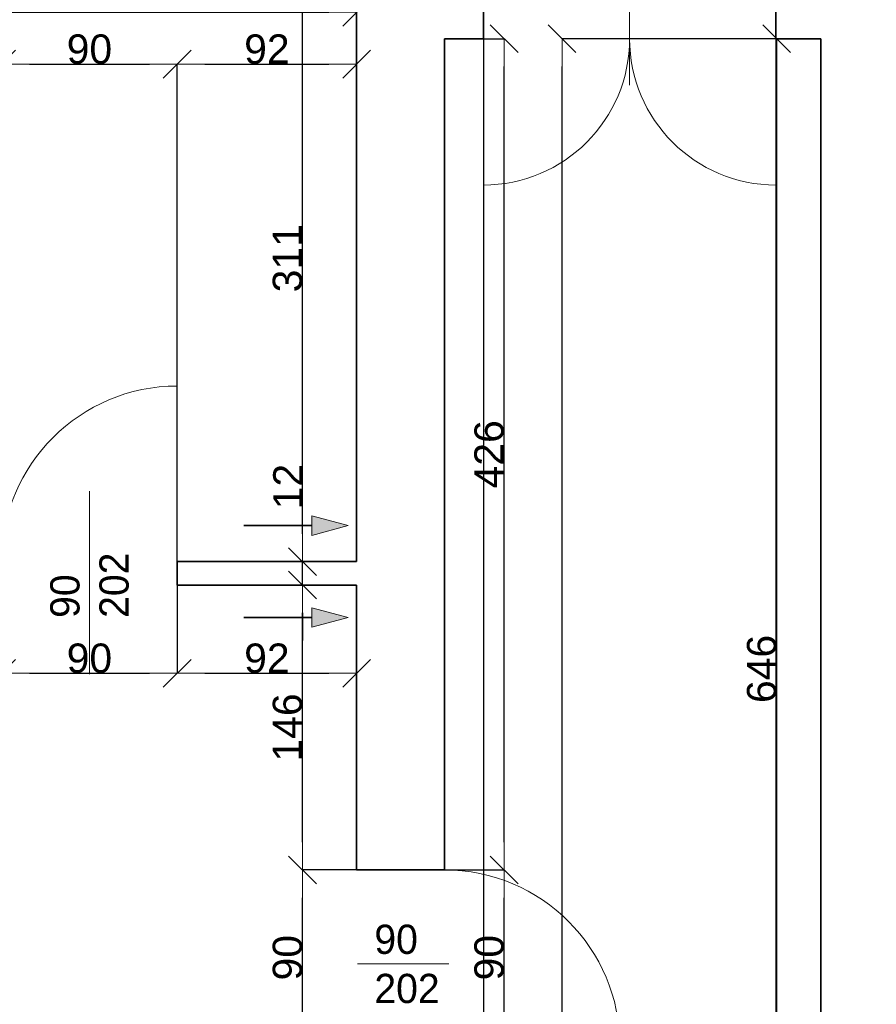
# Model space of a CAD drawing. Header units: metres. Extents: x 7506757 to 756746378, y 5735207 to 582114514.
# Tile 235 of 256: x 7686677 to 7691070, y 5900067 to 5905113. Entities that reach past the tile are written whole.
import ezdxf

# ---------------------------------------------------------------- set-up
doc = ezdxf.new("R2010")
doc.units = ezdxf.units.M
doc.header["$MEASUREMENT"] = 0
doc.header["$PDMODE"] = 2
doc.layers.get('0').update_dxf_attribs({"color": 250, "linetype": 'CONTINUOUS', "lineweight": 100, "plot": 0})
doc.layers.get('Defpoints').update_dxf_attribs({"linetype": 'CONTINUOUS'})
for name, color, linetype, lineweight in [('ELEKTRYKA141', 7, 'CONTINUOUS', 0), ('M_OCIANA1', 7, 'CONTINUOUS', 13), ('M_OCIANA6', 5, 'CONTINUOUS', 35), ('M_OPISY141', 7, 'CONTINUOUS', 0), ('opis1', 7, 'CONTINUOUS', 13)]:
    doc.layers.add(name, color=color, linetype=linetype, lineweight=lineweight)
doc.layers.add('M_OCIANA', color=7, linetype='CONTINUOUS')
doc.layers.add('PWYMIAR', color=7, linetype='CONTINUOUS')
doc.styles.add('GENERATED_STYLE_1', font='arial.ttf')
doc.styles.add('GENERATED_STYLE_2', font='txt')
doc.dimstyles.new('GENERATED_STYLE__1', dxfattribs={"dimtxt": 150, "dimasz": 142.5, "dimexe": 0.18, "dimexo": 0, "dimgap": 0.09, "dimtad": 1, "dimdec": 0, "dimlfac": 0.1, "dimzin": 0, "dimdsep": 46, "dimtxsty": 'GENERATED_STYLE_1', "dimblk": 'ARROWHEAD_6', "dimblk1": 'ARROWHEAD_6', "dimblk2": 'ARROWHEAD_6', "dimcen": 0.09, "dimclrd": 251, "dimclre": 251, "dimclrt": 7, "dimazin": 0, "dimtfac": 1, "dimtdec": 4, "dimtmove": 0, "dimatfit": 3, "dimfxl": 0, "dimtolj": 1, "dimtzin": 0, "dimarcsym": 0})
doc.dimstyles.new('GENERATED_STYLE__2', dxfattribs={"dimtxt": 150, "dimasz": 142.5, "dimexe": 0.18, "dimexo": 0, "dimgap": 0.09, "dimtad": 1, "dimtih": 1, "dimtoh": 1, "dimdec": 0, "dimlfac": 0.1, "dimzin": 0, "dimdsep": 46, "dimtxsty": 'GENERATED_STYLE_1', "dimblk": 'ARROWHEAD_6', "dimblk1": 'ARROWHEAD_6', "dimblk2": 'ARROWHEAD_6', "dimcen": 0.09, "dimclrd": 251, "dimclre": 251, "dimclrt": 7, "dimazin": 0, "dimtfac": 1, "dimtdec": 4, "dimtmove": 0, "dimatfit": 3, "dimfxl": 0, "dimtolj": 1, "dimtzin": 0, "dimarcsym": 0})

# ---------------------------------------------------------------- blocks, each defined once
blk = doc.blocks.new('Linia_96', base_point=(590645.9, 351069.9))
at = {"layer": 'M_OCIANA1', "linetype": 'Continuous'}
blk.add_hatch(color=256, dxfattribs=at).paths.add_polyline_path([(591181, 351069.9), (590994.4, 351019.9), (590994.4, 351119.9)], flags=0)
for p, q in [((591181, 351069.9), (590994.4, 351119.9)), ((590994.4, 351019.9), (590994.4, 351119.9)), ((591181, 351069.9), (590994.4, 351019.9))]:
    blk.add_line(p, q, dxfattribs=at)
at = {"layer": 'M_OCIANA6', "linetype": 'Continuous'}
blk.add_line((590645.9, 351069.9), (590994.4, 351069.9), dxfattribs=at)
blk = doc.blocks.new('Linia_112', base_point=(590645.9, 351541))
at = {"layer": 'M_OCIANA1', "linetype": 'Continuous'}
blk.add_hatch(color=256, dxfattribs=at).paths.add_polyline_path([(591181, 351541), (590994.4, 351491), (590994.4, 351591)], flags=0)
for p, q in [((591181, 351541), (590994.4, 351591)), ((590994.4, 351491), (590994.4, 351591)), ((591181, 351541), (590994.4, 351491))]:
    blk.add_line(p, q, dxfattribs=at)
at = {"layer": 'M_OCIANA6', "linetype": 'Continuous'}
blk.add_line((590645.9, 351541), (590994.4, 351541), dxfattribs=at)
blk = doc.blocks.new('ARROWHEAD_6')
at = {"color": 0, "linetype": 'Continuous', "lineweight": 0}
for p, q in [((-0.5, -0.5), (0.5, 0.5)), ((0, 0), (-1, 0))]:
    blk.add_line(p, q, dxfattribs=at)
blk = doc.blocks.new('*D6481')
at = {"layer": 'Defpoints', "color": 0, "linetype": 'Continuous', "transparency": 16777216}
for p in [(7687484.6, 5904884.9), (7686584.6, 5902335.6), (7687484.6, 5902335.6)]:
    blk.add_point(p, dxfattribs=at)
at = {"layer": 'PWYMIAR', "color": 251, "linetype": 'Continuous', "lineweight": -2, "transparency": 16777216}
for p, q in [((7686584.6, 5902335.6), (7686584.6, 5904885.1)), ((7686727.1, 5904884.9), (7687342.1, 5904884.9)), ((7687484.6, 5902335.6), (7687484.6, 5904885.1))]:
    blk.add_line(p, q, dxfattribs=at)
at = {"layer": 'PWYMIAR', "color": 251, "linetype": 'Continuous', "lineweight": -2, "transparency": 16777216, "xscale": 142.5, "yscale": 142.5, "zscale": 142.5, "rotation": 180}
blk.add_blockref('ARROWHEAD_6', (7686584.6, 5904884.9), dxfattribs=at)
at = {"layer": 'PWYMIAR', "color": 251, "linetype": 'Continuous', "lineweight": -2, "transparency": 16777216, "xscale": 142.5, "yscale": 142.5, "zscale": 142.5}
blk.add_blockref('ARROWHEAD_6', (7687484.6, 5904884.9), dxfattribs=at)
at = {"layer": 'PWYMIAR', "color": 7, "linetype": 'Continuous', "lineweight": 13, "transparency": 16777216, "insert": (7687034.6, 5904961.6), "char_height": 150, "attachment_point": 5, "style": 'GENERATED_STYLE_1'}
blk.add_mtext('\\A1;90', dxfattribs=at)
blk = doc.blocks.new('*D6482')
at = {"layer": 'Defpoints', "color": 0, "linetype": 'Continuous', "transparency": 16777216}
for p in [(7688404.6, 5904884.9), (7687484.6, 5902335.6), (7688404.6, 5902335.6)]:
    blk.add_point(p, dxfattribs=at)
at = {"layer": 'PWYMIAR', "color": 251, "linetype": 'Continuous', "lineweight": -2, "transparency": 16777216}
for p, q in [((7687484.6, 5902335.6), (7687484.6, 5904885.1)), ((7687627.1, 5904884.9), (7688262.1, 5904884.9)), ((7688404.6, 5902335.6), (7688404.6, 5904885.1))]:
    blk.add_line(p, q, dxfattribs=at)
at = {"layer": 'PWYMIAR', "color": 251, "linetype": 'Continuous', "lineweight": -2, "transparency": 16777216, "xscale": 142.5, "yscale": 142.5, "zscale": 142.5, "rotation": 180}
blk.add_blockref('ARROWHEAD_6', (7687484.6, 5904884.9), dxfattribs=at)
at = {"layer": 'PWYMIAR', "color": 251, "linetype": 'Continuous', "lineweight": -2, "transparency": 16777216, "xscale": 142.5, "yscale": 142.5, "zscale": 142.5}
blk.add_blockref('ARROWHEAD_6', (7688404.6, 5904884.9), dxfattribs=at)
at = {"layer": 'PWYMIAR', "color": 7, "linetype": 'Continuous', "lineweight": 13, "transparency": 16777216, "insert": (7687944.6, 5904961.6), "char_height": 150, "attachment_point": 5, "style": 'GENERATED_STYLE_1'}
blk.add_mtext('\\A1;92', dxfattribs=at)
blk = doc.blocks.new('*D6492')
at = {"layer": 'Defpoints', "color": 0, "linetype": 'Continuous', "transparency": 16777216}
for p in [(7688127.3, 5900755.6), (7688404.6, 5900755.6), (7688404.6, 5899855.6)]:
    blk.add_point(p, dxfattribs=at)
at = {"layer": 'PWYMIAR', "color": 251, "linetype": 'Continuous', "lineweight": -2, "transparency": 16777216}
for p, q in [((7688404.6, 5900755.6), (7688127.1, 5900755.6)), ((7688127.3, 5899998.1), (7688127.3, 5900613.1)), ((7688404.6, 5899855.6), (7688127.1, 5899855.6))]:
    blk.add_line(p, q, dxfattribs=at)
at = {"layer": 'PWYMIAR', "color": 251, "linetype": 'Continuous', "lineweight": -2, "transparency": 16777216, "xscale": 142.5, "yscale": 142.5, "zscale": 142.5}
for p, rotation in [((7688127.3, 5900755.6), 90), ((7688127.3, 5899855.6), 270)]:
    blk.add_blockref('ARROWHEAD_6', p, dxfattribs=dict(at, rotation=rotation))
at = {"layer": 'PWYMIAR', "color": 7, "linetype": 'Continuous', "lineweight": 13, "transparency": 16777216, "insert": (7688050.6, 5900305.6), "char_height": 150, "attachment_point": 5, "rotation": 90, "style": 'GENERATED_STYLE_1'}
blk.add_mtext('\\A1;90', dxfattribs=at)
blk = doc.blocks.new('*D6493')
at = {"layer": 'Defpoints', "color": 0, "linetype": 'Continuous', "transparency": 16777216}
for p in [(7688127.3, 5902215.6), (7688404.6, 5902215.6), (7688404.6, 5900755.6)]:
    blk.add_point(p, dxfattribs=at)
at = {"layer": 'PWYMIAR', "color": 251, "linetype": 'Continuous', "lineweight": -2, "transparency": 16777216}
for p, q in [((7688404.6, 5902215.6), (7688127.1, 5902215.6)), ((7688127.3, 5900898.1), (7688127.3, 5902073.1)), ((7688404.6, 5900755.6), (7688127.1, 5900755.6))]:
    blk.add_line(p, q, dxfattribs=at)
at = {"layer": 'PWYMIAR', "color": 251, "linetype": 'Continuous', "lineweight": -2, "transparency": 16777216, "xscale": 142.5, "yscale": 142.5, "zscale": 142.5}
for p, rotation in [((7688127.3, 5902215.6), 90), ((7688127.3, 5900755.6), 270)]:
    blk.add_blockref('ARROWHEAD_6', p, dxfattribs=dict(at, rotation=rotation))
at = {"layer": 'PWYMIAR', "color": 7, "linetype": 'Continuous', "lineweight": 13, "transparency": 16777216, "insert": (7688050.6, 5901485.6), "char_height": 150, "attachment_point": 5, "rotation": 90, "style": 'GENERATED_STYLE_1'}
blk.add_mtext('\\A1;146', dxfattribs=at)
blk = doc.blocks.new('*D6494')
at = {"layer": 'Defpoints', "color": 0, "linetype": 'Continuous', "transparency": 16777216}
for p in [(7688127.3, 5902335.6), (7688404.6, 5902335.6), (7688404.6, 5902215.6)]:
    blk.add_point(p, dxfattribs=at)
at = {"layer": 'PWYMIAR', "color": 251, "linetype": 'Continuous', "lineweight": -2, "transparency": 16777216}
for p, q in [((7688127.3, 5902478.1), (7688127.3, 5902820)), ((7688404.6, 5902335.6), (7688127.1, 5902335.6)), ((7688127.3, 5902215.6), (7688127.3, 5902335.6)), ((7688404.6, 5902215.6), (7688127.1, 5902215.6)), ((7688127.3, 5902073.1), (7688127.3, 5901930.6))]:
    blk.add_line(p, q, dxfattribs=at)
at = {"layer": 'PWYMIAR', "color": 251, "linetype": 'Continuous', "lineweight": -2, "transparency": 16777216, "xscale": 142.5, "yscale": 142.5, "zscale": 142.5}
for p, rotation in [((7688127.3, 5902335.6), 270), ((7688127.3, 5902215.6), 90)]:
    blk.add_blockref('ARROWHEAD_6', p, dxfattribs=dict(at, rotation=rotation))
at = {"layer": 'PWYMIAR', "color": 7, "linetype": 'Continuous', "lineweight": 13, "transparency": 16777216, "insert": (7688051.9, 5902720.3), "char_height": 150, "attachment_point": 5, "rotation": 90, "style": 'GENERATED_STYLE_1'}
blk.add_mtext('\\A1;12', dxfattribs=at)
blk = doc.blocks.new('*D6495')
at = {"layer": 'Defpoints', "color": 0, "linetype": 'Continuous', "transparency": 16777216}
for p in [(7688127.3, 5905445.6), (7688404.6, 5905445.6), (7688404.6, 5902335.6)]:
    blk.add_point(p, dxfattribs=at)
at = {"layer": 'PWYMIAR', "color": 251, "linetype": 'Continuous', "lineweight": -2, "transparency": 16777216}
for p, q in [((7688404.6, 5905445.6), (7688127.1, 5905445.6)), ((7688127.3, 5902478.1), (7688127.3, 5905303.1)), ((7688404.6, 5902335.6), (7688127.1, 5902335.6))]:
    blk.add_line(p, q, dxfattribs=at)
at = {"layer": 'PWYMIAR', "color": 251, "linetype": 'Continuous', "lineweight": -2, "transparency": 16777216, "xscale": 142.5, "yscale": 142.5, "zscale": 142.5}
for p, rotation in [((7688127.3, 5905445.6), 90), ((7688127.3, 5902335.6), 270)]:
    blk.add_blockref('ARROWHEAD_6', p, dxfattribs=dict(at, rotation=rotation))
at = {"layer": 'PWYMIAR', "color": 7, "linetype": 'Continuous', "lineweight": 13, "transparency": 16777216, "insert": (7688050.6, 5903890.6), "char_height": 150, "attachment_point": 5, "rotation": 90, "style": 'GENERATED_STYLE_1'}
blk.add_mtext('\\A1;311', dxfattribs=at)
blk = doc.blocks.new('*D6513')
at = {"layer": 'Defpoints', "color": 0, "linetype": 'Continuous', "transparency": 16777216}
for p in [(7683114.6, 5905445.6), (7688404.6, 5905445.6), (7688404.6, 5905151.6)]:
    blk.add_point(p, dxfattribs=at)
at = {"layer": 'PWYMIAR', "color": 251, "linetype": 'Continuous', "lineweight": -2, "transparency": 16777216}
for p, q in [((7683114.6, 5905445.6), (7683114.6, 5905151.4)), ((7688404.6, 5905445.6), (7688404.6, 5905151.4)), ((7683257.1, 5905151.6), (7688262.1, 5905151.6))]:
    blk.add_line(p, q, dxfattribs=at)
at = {"layer": 'PWYMIAR', "color": 251, "linetype": 'Continuous', "lineweight": -2, "transparency": 16777216, "xscale": 142.5, "yscale": 142.5, "zscale": 142.5, "rotation": 180}
blk.add_blockref('ARROWHEAD_6', (7683114.6, 5905151.6), dxfattribs=at)
at = {"layer": 'PWYMIAR', "color": 251, "linetype": 'Continuous', "lineweight": -2, "transparency": 16777216, "xscale": 142.5, "yscale": 142.5, "zscale": 142.5}
blk.add_blockref('ARROWHEAD_6', (7688404.6, 5905151.6), dxfattribs=at)
at = {"layer": 'PWYMIAR', "color": 7, "linetype": 'Continuous', "lineweight": 13, "transparency": 16777216, "insert": (7685759.6, 5905228.3), "char_height": 150, "attachment_point": 5, "style": 'GENERATED_STYLE_1'}
blk.add_mtext('\\A1;529', dxfattribs=at)
blk = doc.blocks.new('*D6634')
at = {"layer": 'Defpoints', "color": 0, "linetype": 'Continuous', "transparency": 16777216}
for p in [(7689054.6, 5905015.6), (7689054.6, 5898011), (7688854.6, 5896938.9)]:
    blk.add_point(p, dxfattribs=at)
at = {"layer": 'PWYMIAR', "color": 251, "linetype": 'Continuous', "lineweight": -2, "transparency": 16777216}
for p, q in [((7689054.6, 5905015.6), (7689054.6, 5898010.8)), ((7688712.1, 5898011), (7688569.6, 5898011)), ((7688854.6, 5896938.9), (7688854.6, 5898011.2)), ((7688854.6, 5898011), (7689054.6, 5898011)), ((7689197.1, 5898011), (7689556.7, 5898011))]:
    blk.add_line(p, q, dxfattribs=at)
at = {"layer": 'PWYMIAR', "color": 251, "linetype": 'Continuous', "lineweight": -2, "transparency": 16777216, "xscale": 142.5, "yscale": 142.5, "zscale": 142.5}
blk.add_blockref('ARROWHEAD_6', (7688854.6, 5898011), dxfattribs=at)
at = {"layer": 'PWYMIAR', "color": 251, "linetype": 'Continuous', "lineweight": -2, "transparency": 16777216, "xscale": 142.5, "yscale": 142.5, "zscale": 142.5, "rotation": 180}
blk.add_blockref('ARROWHEAD_6', (7689054.6, 5898011), dxfattribs=at)
at = {"layer": 'PWYMIAR', "color": 7, "linetype": 'Continuous', "lineweight": 13, "transparency": 16777216, "insert": (7689448.2, 5898087.7), "char_height": 150, "attachment_point": 5, "style": 'GENERATED_STYLE_1'}
blk.add_mtext('\\A1;20', dxfattribs=at)
blk = doc.blocks.new('*D6635')
at = {"layer": 'Defpoints', "color": 0, "linetype": 'Continuous', "transparency": 16777216}
for p in [(7689054.6, 5905015.6), (7690554.6, 5905015.6), (7690554.6, 5898011)]:
    blk.add_point(p, dxfattribs=at)
at = {"layer": 'PWYMIAR', "color": 251, "linetype": 'Continuous', "lineweight": -2, "transparency": 16777216}
for p, q in [((7689054.6, 5905015.6), (7689054.6, 5898010.8)), ((7690554.6, 5905015.6), (7690554.6, 5898010.8)), ((7689197.1, 5898011), (7690412.1, 5898011))]:
    blk.add_line(p, q, dxfattribs=at)
at = {"layer": 'PWYMIAR', "color": 251, "linetype": 'Continuous', "lineweight": -2, "transparency": 16777216, "xscale": 142.5, "yscale": 142.5, "zscale": 142.5, "rotation": 180}
blk.add_blockref('ARROWHEAD_6', (7689054.6, 5898011), dxfattribs=at)
at = {"layer": 'PWYMIAR', "color": 251, "linetype": 'Continuous', "lineweight": -2, "transparency": 16777216, "xscale": 142.5, "yscale": 142.5, "zscale": 142.5}
blk.add_blockref('ARROWHEAD_6', (7690554.6, 5898011), dxfattribs=at)
at = {"layer": 'PWYMIAR', "color": 7, "linetype": 'Continuous', "lineweight": 13, "transparency": 16777216, "insert": (7689804.6, 5898087.7), "char_height": 150, "attachment_point": 5, "style": 'GENERATED_STYLE_1'}
blk.add_mtext('\\A1;150', dxfattribs=at)
blk = doc.blocks.new('*D6636')
at = {"layer": 'Defpoints', "color": 0, "linetype": 'Continuous', "transparency": 16777216}
for p in [(7690554.6, 5905015.6), (7690784.6, 5898555.6), (7690784.6, 5898011)]:
    blk.add_point(p, dxfattribs=at)
at = {"layer": 'PWYMIAR', "color": 251, "linetype": 'Continuous', "lineweight": -2, "transparency": 16777216}
for p, q in [((7690554.6, 5905015.6), (7690554.6, 5898010.8)), ((7690784.6, 5898555.6), (7690784.6, 5898010.8)), ((7690412.1, 5898011), (7690269.6, 5898011)), ((7690554.6, 5898011), (7690784.6, 5898011)), ((7690927.1, 5898011), (7691069.6, 5898011))]:
    blk.add_line(p, q, dxfattribs=at)
at = {"layer": 'PWYMIAR', "color": 251, "linetype": 'Continuous', "lineweight": -2, "transparency": 16777216, "xscale": 142.5, "yscale": 142.5, "zscale": 142.5}
blk.add_blockref('ARROWHEAD_6', (7690554.6, 5898011), dxfattribs=at)
at = {"layer": 'PWYMIAR', "color": 251, "linetype": 'Continuous', "lineweight": -2, "transparency": 16777216, "xscale": 142.5, "yscale": 142.5, "zscale": 142.5, "rotation": 180}
blk.add_blockref('ARROWHEAD_6', (7690784.6, 5898011), dxfattribs=at)
at = {"layer": 'PWYMIAR', "color": 7, "linetype": 'Continuous', "lineweight": 13, "transparency": 16777216, "insert": (7690669.6, 5898087.7), "char_height": 150, "attachment_point": 5, "style": 'GENERATED_STYLE_1'}
blk.add_mtext('\\A1;23', dxfattribs=at)
blk = doc.blocks.new('*D6662')
at = {"layer": 'Defpoints', "color": 0, "linetype": 'Continuous', "transparency": 16777216}
for p in [(7688854.6, 5900755.6), (7689161.3, 5900755.6), (7688854.6, 5899855.6)]:
    blk.add_point(p, dxfattribs=at)
at = {"layer": 'PWYMIAR', "color": 251, "linetype": 'Continuous', "lineweight": -2, "transparency": 16777216}
for p, q in [((7688854.6, 5900755.6), (7689161.4, 5900755.6)), ((7689161.3, 5899998.1), (7689161.3, 5900613.1)), ((7688854.6, 5899855.6), (7689161.4, 5899855.6))]:
    blk.add_line(p, q, dxfattribs=at)
at = {"layer": 'PWYMIAR', "color": 251, "linetype": 'Continuous', "lineweight": -2, "transparency": 16777216, "xscale": 142.5, "yscale": 142.5, "zscale": 142.5}
for p, rotation in [((7689161.3, 5900755.6), 90), ((7689161.3, 5899855.6), 270)]:
    blk.add_blockref('ARROWHEAD_6', p, dxfattribs=dict(at, rotation=rotation))
at = {"layer": 'PWYMIAR', "color": 7, "linetype": 'Continuous', "lineweight": 13, "transparency": 16777216, "insert": (7689084.6, 5900305.6), "char_height": 150, "attachment_point": 5, "rotation": 90, "style": 'GENERATED_STYLE_1'}
blk.add_mtext('\\A1;90', dxfattribs=at)
blk = doc.blocks.new('*D6663')
at = {"layer": 'Defpoints', "color": 0, "linetype": 'Continuous', "transparency": 16777216}
for p in [(7688854.6, 5905015.6), (7689161.3, 5905015.6), (7688854.6, 5900755.6)]:
    blk.add_point(p, dxfattribs=at)
at = {"layer": 'PWYMIAR', "color": 251, "linetype": 'Continuous', "lineweight": -2, "transparency": 16777216}
for p, q in [((7688854.6, 5905015.6), (7689161.4, 5905015.6)), ((7689161.3, 5900898.1), (7689161.3, 5904873.1)), ((7688854.6, 5900755.6), (7689161.4, 5900755.6))]:
    blk.add_line(p, q, dxfattribs=at)
at = {"layer": 'PWYMIAR', "color": 251, "linetype": 'Continuous', "lineweight": -2, "transparency": 16777216, "xscale": 142.5, "yscale": 142.5, "zscale": 142.5}
for p, rotation in [((7689161.3, 5905015.6), 90), ((7689161.3, 5900755.6), 270)]:
    blk.add_blockref('ARROWHEAD_6', p, dxfattribs=dict(at, rotation=rotation))
at = {"layer": 'PWYMIAR', "color": 7, "linetype": 'Continuous', "lineweight": 13, "transparency": 16777216, "insert": (7689084.6, 5902885.6), "char_height": 150, "attachment_point": 5, "rotation": 90, "style": 'GENERATED_STYLE_1'}
blk.add_mtext('\\A1;426', dxfattribs=at)
blk = doc.blocks.new('*D6664')
at = {"layer": 'Defpoints', "color": 0, "linetype": 'Continuous', "transparency": 16777216}
for p in [(7689458.1, 5905015.6), (7690784.6, 5905015.6), (7690784.6, 5892565.6)]:
    blk.add_point(p, dxfattribs=at)
at = {"layer": 'PWYMIAR', "color": 251, "linetype": 'Continuous', "lineweight": -2, "transparency": 16777216}
for p, q in [((7690784.6, 5905015.6), (7689457.9, 5905015.6)), ((7689458.1, 5892708.1), (7689458.1, 5904873.1)), ((7690784.6, 5892565.6), (7689457.9, 5892565.6))]:
    blk.add_line(p, q, dxfattribs=at)
at = {"layer": 'PWYMIAR', "color": 251, "linetype": 'Continuous', "lineweight": -2, "transparency": 16777216, "xscale": 142.5, "yscale": 142.5, "zscale": 142.5}
for p, rotation in [((7689458.1, 5905015.6), 90), ((7689458.1, 5892565.6), 270)]:
    blk.add_blockref('ARROWHEAD_6', p, dxfattribs=dict(at, rotation=rotation))
at = {"layer": 'PWYMIAR', "color": 7, "linetype": 'Continuous', "lineweight": 13, "transparency": 16777216, "insert": (7689381.4, 5898790.6), "char_height": 150, "attachment_point": 5, "rotation": 90, "style": 'GENERATED_STYLE_1'}
blk.add_mtext('\\A1;1245', dxfattribs=at)
blk = doc.blocks.new('*D6667')
at = {"layer": 'Defpoints', "color": 0, "linetype": 'Continuous', "transparency": 16777216}
for p in [(7690558.8, 5905015.6), (7690784.6, 5905015.6), (7690784.6, 5898555.6)]:
    blk.add_point(p, dxfattribs=at)
at = {"layer": 'PWYMIAR', "color": 251, "linetype": 'Continuous', "lineweight": -2, "transparency": 16777216}
for p, q in [((7690784.6, 5905015.6), (7690558.7, 5905015.6)), ((7690558.8, 5898698.1), (7690558.8, 5904873.1)), ((7690784.6, 5898555.6), (7690558.7, 5898555.6))]:
    blk.add_line(p, q, dxfattribs=at)
at = {"layer": 'PWYMIAR', "color": 251, "linetype": 'Continuous', "lineweight": -2, "transparency": 16777216, "xscale": 142.5, "yscale": 142.5, "zscale": 142.5}
for p, rotation in [((7690558.8, 5905015.6), 90), ((7690558.8, 5898555.6), 270)]:
    blk.add_blockref('ARROWHEAD_6', p, dxfattribs=dict(at, rotation=rotation))
at = {"layer": 'PWYMIAR', "color": 7, "linetype": 'Continuous', "lineweight": 13, "transparency": 16777216, "insert": (7690482.2, 5901785.6), "char_height": 150, "attachment_point": 5, "rotation": 90, "style": 'GENERATED_STYLE_1'}
blk.add_mtext('\\A1;646', dxfattribs=at)
blk = doc.blocks.new('*D6680')
at = {"layer": 'Defpoints', "color": 0, "linetype": 'Continuous', "transparency": 16777216}
for p in [(7686584.6, 5902215.6), (7687484.6, 5902215.6), (7687484.6, 5901763.2)]:
    blk.add_point(p, dxfattribs=at)
at = {"layer": 'PWYMIAR', "color": 251, "linetype": 'Continuous', "lineweight": -2, "transparency": 16777216}
for p, q in [((7686584.6, 5902215.6), (7686584.6, 5901763)), ((7687484.6, 5902215.6), (7687484.6, 5901763)), ((7686727.1, 5901763.2), (7687342.1, 5901763.2))]:
    blk.add_line(p, q, dxfattribs=at)
at = {"layer": 'PWYMIAR', "color": 251, "linetype": 'Continuous', "lineweight": -2, "transparency": 16777216, "xscale": 142.5, "yscale": 142.5, "zscale": 142.5, "rotation": 180}
blk.add_blockref('ARROWHEAD_6', (7686584.6, 5901763.2), dxfattribs=at)
at = {"layer": 'PWYMIAR', "color": 251, "linetype": 'Continuous', "lineweight": -2, "transparency": 16777216, "xscale": 142.5, "yscale": 142.5, "zscale": 142.5}
blk.add_blockref('ARROWHEAD_6', (7687484.6, 5901763.2), dxfattribs=at)
at = {"layer": 'PWYMIAR', "color": 7, "linetype": 'Continuous', "lineweight": 13, "transparency": 16777216, "insert": (7687034.6, 5901839.9), "char_height": 150, "attachment_point": 5, "style": 'GENERATED_STYLE_1'}
blk.add_mtext('\\A1;90', dxfattribs=at)
blk = doc.blocks.new('*D6681')
at = {"layer": 'Defpoints', "color": 0, "linetype": 'Continuous', "transparency": 16777216}
for p in [(7687484.6, 5902215.6), (7688404.6, 5902215.6), (7688404.6, 5901763.2)]:
    blk.add_point(p, dxfattribs=at)
at = {"layer": 'PWYMIAR', "color": 251, "linetype": 'Continuous', "lineweight": -2, "transparency": 16777216}
for p, q in [((7687484.6, 5902215.6), (7687484.6, 5901763)), ((7688404.6, 5902215.6), (7688404.6, 5901763)), ((7687627.1, 5901763.2), (7688262.1, 5901763.2))]:
    blk.add_line(p, q, dxfattribs=at)
at = {"layer": 'PWYMIAR', "color": 251, "linetype": 'Continuous', "lineweight": -2, "transparency": 16777216, "xscale": 142.5, "yscale": 142.5, "zscale": 142.5, "rotation": 180}
blk.add_blockref('ARROWHEAD_6', (7687484.6, 5901763.2), dxfattribs=at)
at = {"layer": 'PWYMIAR', "color": 251, "linetype": 'Continuous', "lineweight": -2, "transparency": 16777216, "xscale": 142.5, "yscale": 142.5, "zscale": 142.5}
blk.add_blockref('ARROWHEAD_6', (7688404.6, 5901763.2), dxfattribs=at)
at = {"layer": 'PWYMIAR', "color": 7, "linetype": 'Continuous', "lineweight": 13, "transparency": 16777216, "insert": (7687944.6, 5901839.9), "char_height": 150, "attachment_point": 5, "style": 'GENERATED_STYLE_1'}
blk.add_mtext('\\A1;92', dxfattribs=at)

msp = doc.modelspace()

# ---------------------------------------------------------------- linework, layer by layer
at = {"layer": 'ELEKTRYKA141', "linetype": 'Continuous'}
for p, q in [((7689054.6, 5905015.6), (7689054.6, 5904265.6)), ((7690554.6, 5905015.6), (7690554.6, 5904265.6)), ((7687484.6, 5902335.6), (7687484.6, 5903235.6))]:
    msp.add_line(p, q, dxfattribs=at)
for centre, radius, start, end in [((7689054.6, 5905015.6), 750, 270, 0), ((7690554.6, 5905015.6), 750, 180, 270), ((7687484.6, 5902335.6), 900, 90, 180), ((7688854.6, 5899855.6), 900, 0, 90)]:
    msp.add_arc(centre, radius, start, end, dxfattribs=at)
at = {"layer": 'M_OCIANA6', "linetype": 'Continuous'}
for p, q in [((7689054.6, 5905015.6), (7689054.6, 5905635.6)), ((7690554.6, 5905015.6), (7690554.6, 5905635.6)), ((7688404.6, 5902335.6), (7688404.6, 5905445.6)), ((7688854.6, 5900755.6), (7688854.6, 5905015.6)), ((7688854.6, 5905015.6), (7689054.6, 5905015.6)), ((7690554.6, 5905015.6), (7690784.6, 5905015.6)), ((7690784.6, 5898555.6), (7690784.6, 5905015.6)), ((7687484.6, 5902215.6), (7687484.6, 5902335.6)), ((7687484.6, 5902335.6), (7688404.6, 5902335.6)), ((7687484.6, 5902215.6), (7688404.6, 5902215.6)), ((7688404.6, 5900755.6), (7688404.6, 5902215.6)), ((7688404.6, 5900755.6), (7688854.6, 5900755.6))]:
    msp.add_line(p, q, dxfattribs=at)
at = {"layer": 'M_OPISY141', "linetype": 'Continuous'}
for p, q in [((7689804.6, 5905715.3), (7689804.6, 5904777.3)), ((7687034.6, 5902696.6), (7687034.6, 5901758.6)), ((7688409.5, 5900274.3), (7688878.4, 5900274.3))]:
    msp.add_line(p, q, dxfattribs=at)

# ---------------------------------------------------------------- block references
at = {"layer": 'M_OCIANA', "color": 5, "linetype": 'Continuous', "lineweight": 35}
for name, p in [('Linia_112', (7687825.7, 5902520.1)), ('Linia_96', (7687825.7, 5902049.1))]:
    msp.add_blockref(name, p, dxfattribs=at)

# ---------------------------------------------------------------- texts
at = {"layer": 'opis1', "linetype": 'Continuous', "insert": (7686833.8, 5902047.2), "char_height": 150, "width": 563.056, "attachment_point": 1, "rotation": 90, "line_spacing_factor": 1.007581, "style": 'GENERATED_STYLE_2'}
msp.add_mtext('{90\\P202}', dxfattribs=at)
at = {"layer": 'opis1', "linetype": 'Continuous', "insert": (7688495.8, 5900475), "char_height": 150, "width": 563.056, "attachment_point": 1, "line_spacing_factor": 1.007581, "style": 'GENERATED_STYLE_2'}
msp.add_mtext('{90\\P202}', dxfattribs=at)

# ---------------------------------------------------------------- dimensions: what is measured, and where the dimension line sits
at = {"layer": 'PWYMIAR', "color": 251, "linetype": 'Continuous', "lineweight": 13}
for base, p1, p2, picture, middle in [((7688127.3, 5905445.6), (7688404.6, 5902335.6), (7688404.6, 5905445.6), '*D6495', (7688050.6, 5903890.6)), ((7689161.3, 5905015.6), (7688854.6, 5900755.6), (7688854.6, 5905015.6), '*D6663', (7689084.6, 5902885.6)), ((7689458.1, 5905015.6), (7690784.6, 5892565.6), (7690784.6, 5905015.6), '*D6664', (7689381.4, 5898790.6)), ((7690558.8, 5905015.6), (7690784.6, 5898555.6), (7690784.6, 5905015.6), '*D6667', (7690482.2, 5901785.6)), ((7688127.3, 5902335.6), (7688404.6, 5902215.6), (7688404.6, 5902335.6), '*D6494', (7688051.9, 5902720.3)), ((7688127.3, 5902215.6), (7688404.6, 5900755.6), (7688404.6, 5902215.6), '*D6493', (7688050.6, 5901485.6)), ((7688127.3, 5900755.6), (7688404.6, 5899855.6), (7688404.6, 5900755.6), '*D6492', (7688050.6, 5900305.6)), ((7689161.3, 5900755.6), (7688854.6, 5899855.6), (7688854.6, 5900755.6), '*D6662', (7689084.6, 5900305.6))]:
    dim = msp.add_linear_dim(base=base, p1=p1, p2=p2, angle=90, dimstyle='GENERATED_STYLE__1', dxfattribs=at)
    dim.commit()
    dim.dimension.update_dxf_attribs({"geometry": picture, "text_midpoint": middle})
for base, p1, p2, picture, middle in [((7688404.6, 5905151.6), (7683114.6, 5905445.6), (7688404.6, 5905445.6), '*D6513', (7685759.6, 5905228.3)), ((7687484.6, 5904884.9), (7686584.6, 5902335.6), (7687484.6, 5902335.6), '*D6481', (7687034.6, 5904961.6)), ((7688404.6, 5904884.9), (7687484.6, 5902335.6), (7688404.6, 5902335.6), '*D6482', (7687944.6, 5904961.6)), ((7689054.6, 5898011), (7688854.6, 5896938.9), (7689054.6, 5905015.6), '*D6634', (7689448.2, 5898087.7)), ((7690554.6, 5898011), (7689054.6, 5905015.6), (7690554.6, 5905015.6), '*D6635', (7689804.6, 5898087.7)), ((7690784.6, 5898011), (7690554.6, 5905015.6), (7690784.6, 5898555.6), '*D6636', (7690669.6, 5898087.7)), ((7687484.6, 5901763.2), (7686584.6, 5902215.6), (7687484.6, 5902215.6), '*D6680', (7687034.6, 5901839.9)), ((7688404.6, 5901763.2), (7687484.6, 5902215.6), (7688404.6, 5902215.6), '*D6681', (7687944.6, 5901839.9))]:
    dim = msp.add_linear_dim(base=base, p1=p1, p2=p2, dimstyle='GENERATED_STYLE__2', dxfattribs=at)
    dim.commit()
    dim.dimension.update_dxf_attribs({"geometry": picture, "text_midpoint": middle})

doc.saveas('drawing.dxf')
